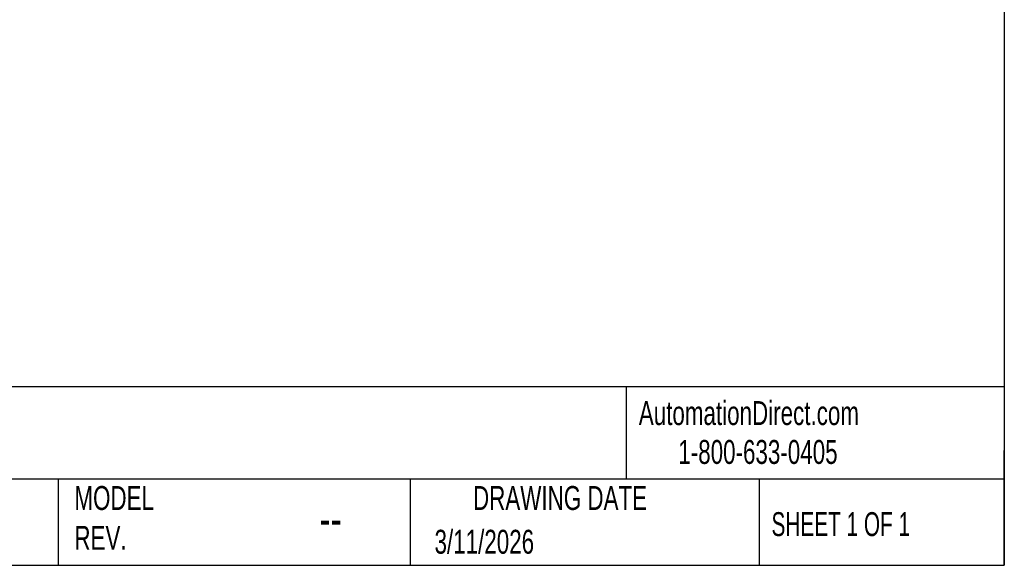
# Model space of a CAD drawing. Header units: millimetres. Extents: x 6 to 273, y 6 to 210.
# Tile 10 of 15: x 186 to 273, y 6 to 55. Entities that reach past the tile are written whole.
import ezdxf

# ---------------------------------------------------------------- set-up
doc = ezdxf.new("R2010")
doc.units = ezdxf.units.MM
doc.linetypes.add('SLD-Solid', pattern=[0])
doc.layers.add('TEXT', color=140, linetype='SLD-Solid', lineweight=25)
doc.styles.add('SLDTEXTSTYLE0', font='TXT', dxfattribs={"width": 0.7})
doc.styles.add('SLDTEXTSTYLE1', font='TXT', dxfattribs={"width": 0.65})

msp = doc.modelspace()

# ---------------------------------------------------------------- linework, layer by layer
at = {"layer": 'TEXT'}
for p, q in [((273.05, 209.55), (273.05, 6.35)), ((273.05, 22.126), (6.35, 22.126)), ((239.575, 22.126), (239.575, 13.97)), ((273.05, 6.35), (273.05, 16.51)), ((273.05, 13.97), (6.35, 13.97)), ((189.301, 13.97), (189.301, 6.35)), ((220.466, 13.97), (220.466, 6.35)), ((251.349, 13.97), (251.349, 6.35)), ((6.35, 6.35), (273.05, 6.35))]:
    msp.add_line(p, q, dxfattribs=at)

# ---------------------------------------------------------------- texts
for s, insert, char_height, attachment_point, style in [('AutomationDirect.com', (240.695, 20.877), 2.11667, 1, 'SLDTEXTSTYLE0'), ('1-800-633-0405', (244.192, 17.437), 2.11667, 1, 'SLDTEXTSTYLE0'), ('MODEL ^JREV.', (190.734, 13.364), 2.11667, 1, 'SLDTEXTSTYLE0'), ('DRAWING DATE', (233.725, 13.364), 2.11667, 2, 'SLDTEXTSTYLE0'), ('SHEET 1 OF 1', (252.441, 11.051), 2.11667, 1, 'SLDTEXTSTYLE1'), ('--', (212.428, 12.076), 3.175, 1, 'SLDTEXTSTYLE0'), ('3/11/2026', (222.613, 9.491), 2.1167, 1, 'SLDTEXTSTYLE0')]:
    msp.add_mtext(s, dxfattribs=dict(at, insert=insert, char_height=char_height, attachment_point=attachment_point, style=style))

doc.saveas('drawing.dxf')
